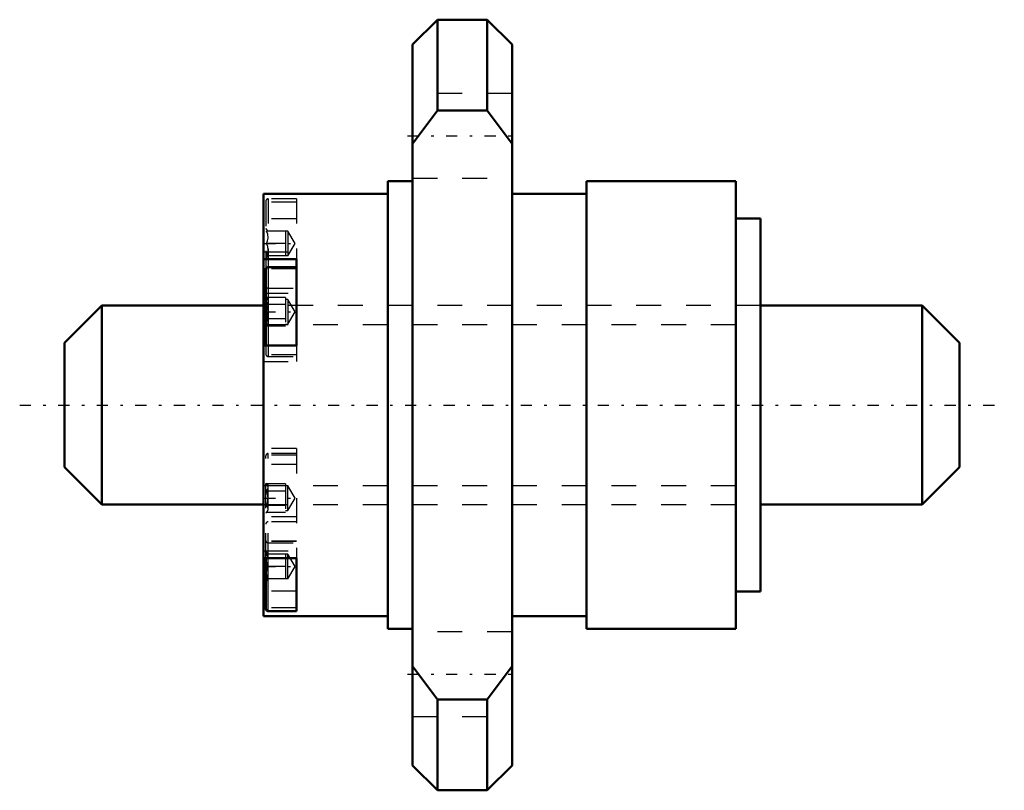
# Model space of a CAD drawing. Header units: millimetres. Extents: x -9.8 to 29.8, y -15.5 to 15.5.
import ezdxf

# ---------------------------------------------------------------- set-up
doc = ezdxf.new("R2010")
doc.units = ezdxf.units.MM
doc.linetypes.add('Center', pattern=[1.5, 0.45, -0.5, 0.05, -0.5])
doc.linetypes.add('Dashed', pattern=[2, 1, -1])
for name, color, linetype, lineweight in [('2d ConnectionPoints', 7, 'Continuous', 50), ('AM_0', 7, 'Continuous', 50), ('AM_4', 3, 'Continuous', 25), ('AM_5', 3, 'Continuous', 25), ('AM_7', 7, 'Center', 25), ('AM_9', 6, 'Dashed', 25)]:
    doc.layers.add(name, color=color, linetype=linetype, lineweight=lineweight)

# ---------------------------------------------------------------- blocks, each defined once
blk = doc.blocks.new('1_NRR0130BLK0808_3_2Nut_0_in_BLK0808_3_2ZZG1_36LC3_N0_1300_0')
at = {"layer": 'AM_0'}
for p, q in [((7, 15.5), (6, 14.5)), ((9, 15.5), (7, 15.5)), ((7, 15.5), (7, 11.843)), ((10, 14.5), (9, 15.5)), ((9, 15.5), (9, 11.843)), ((6, 14.5), (6, -14.5)), ((10, 14.5), (10, -14.5)), ((7, 11.843), (6, 10.5)), ((9, 11.843), (7, 11.843)), ((10, 10.5), (9, 11.843)), ((6, 9), (5, 9)), ((5, 9), (5, -9)), ((19, 9), (13, 9)), ((13, 9), (13, -9)), ((19, 9), (19, -9)), ((0, 8.5), (0, -8.5)), ((5, 8.5), (0, 8.5)), ((13, 8.5), (10, 8.5)), ((20, 7.5), (19, 7.5)), ((20, 7.5), (20, -7.5)), ((0, 5.863), (1.333, 5.863)), ((1.333, 5.55), (0.2, 5.55)), ((1.333, 2.399), (1.333, 5.863)), ((0.1, 5.45), (0.1, 2.399)), ((1.333, 2.399), (0, 2.399)), ((0, -6.155), (1.333, -6.155)), ((0.1, -8.195), (0.1, -6.155)), ((1.333, -8.295), (1.333, -6.155)), ((19, -7.5), (20, -7.5)), ((0.1, -8.155), (0, -8.155)), ((0.2, -8.295), (1.333, -8.295)), ((0, -8.5), (5, -8.5)), ((10, -8.5), (13, -8.5)), ((5, -9), (6, -9)), ((13, -9), (19, -9)), ((6, -10.5), (7, -11.843)), ((9, -11.843), (10, -10.5)), ((7, -11.843), (7, -15.5)), ((7, -11.843), (9, -11.843)), ((9, -11.843), (9, -15.5)), ((6, -14.5), (7, -15.5)), ((9, -15.5), (10, -14.5)), ((7, -15.5), (9, -15.5))]:
    blk.add_line(p, q, dxfattribs=at)
for centre, start, end in [((0.2, 5.45), 90, 180), ((0.2, -8.195), 180, 270)]:
    blk.add_arc(centre, 0.1, start, end, dxfattribs=at)
at = {"layer": 'AM_4'}
for p, q in [((0.2, 5.55), (0.2, 2.399)), ((0.105, 5.482), (0, 5.482)), ((0.2, -8.295), (0.2, -6.155)), ((0.1, -7.495), (0, -7.495))]:
    blk.add_line(p, q, dxfattribs=at)
at = {"layer": 'AM_7'}
for p, q in [((5.8, 10.825), (10.2, 10.825)), ((0.038, 6.495), (1.395, 6.495)), ((0.038, 3.75), (1.395, 3.75)), ((0.038, -3.75), (1.395, -3.75)), ((0.038, -6.495), (1.395, -6.495)), ((5.8, -10.825), (10.2, -10.825))]:
    blk.add_line(p, q, dxfattribs=at)
at = {"layer": 'AM_9'}
for p, q in [((10, 12.525), (6, 12.525)), ((6, 9.125), (10, 9.125)), ((1.333, 8.155), (0, 8.155)), ((0.1, 8.195), (0.1, 5.45)), ((1.333, 8.295), (0.2, 8.295)), ((0.2, 8.295), (0.2, 5.55)), ((1.333, 8.295), (1.333, 5.863)), ((1.333, 7.495), (0, 7.495)), ((0.2, 6.995), (0.1, 7.095)), ((0.989, 6.995), (0.123, 6.995)), ((0.889, 6.995), (0.889, 5.995)), ((1.278, 6.495), (0.989, 6.995)), ((0.989, 6.995), (0.989, 5.995)), ((0.889, 6.495), (0.123, 6.495)), ((0.989, 5.995), (1.278, 6.495)), ((0, 6.155), (1.333, 6.155)), ((0.1, 5.895), (0.2, 5.995)), ((0.989, 5.995), (0.123, 5.995)), ((1.333, 5.495), (0, 5.495)), ((1.333, 5.482), (0.105, 5.482)), ((0, 4.495), (1.333, 4.495)), ((0.2, 4.695), (1.333, 4.695)), ((20, 4), (0, 4)), ((0.123, 4.327), (0.1, 4.35)), ((0.889, 4.327), (0.123, 4.327)), ((0.889, 4.039), (0.123, 4.039)), ((0.889, 4.327), (0.889, 3.173)), ((0.989, 4.25), (0.889, 4.25)), ((1.278, 3.75), (0.989, 4.25)), ((0.989, 4.25), (0.989, 3.25)), ((0.989, 3.25), (1.278, 3.75)), ((0.1, 3.15), (0.123, 3.173)), ((0.889, 3.461), (0.123, 3.461)), ((0.889, 3.173), (0.123, 3.173)), ((0.889, 3.25), (0.989, 3.25)), ((0.1, 2.399), (0.1, 2.05)), ((0.2, 2.399), (0.2, 1.95)), ((1.333, 2.399), (1.333, 1.75)), ((1.333, 2.018), (0, 2.018)), ((0, 1.75), (1.333, 1.75)), ((0.2, 1.95), (1.333, 1.95)), ((1.333, -1.75), (0, -1.75)), ((1.333, -1.95), (0.2, -1.95)), ((0.2, -6.155), (0.2, -1.95)), ((1.333, -1.75), (1.333, -6.155)), ((1.333, -2.018), (0, -2.018)), ((0.1, -6.155), (0.1, -2.05)), ((1.333, -2.399), (0, -2.399)), ((0.123, -3.173), (0.1, -3.15)), ((0.889, -3.173), (0.123, -3.173)), ((0.889, -3.461), (0.123, -3.461)), ((0.889, -3.173), (0.889, -4.327)), ((0.989, -3.25), (0.889, -3.25)), ((0.989, -4.25), (0.989, -3.25)), ((1.278, -3.75), (0.989, -3.25)), ((0.989, -4.25), (1.278, -3.75)), ((0, -4), (20, -4)), ((0.1, -4.35), (0.123, -4.327)), ((0.889, -4.039), (0.123, -4.039)), ((0.889, -4.327), (0.123, -4.327)), ((0.889, -4.25), (0.989, -4.25)), ((1.333, -4.495), (0, -4.495)), ((1.333, -4.695), (0.2, -4.695)), ((1.333, -5.482), (0, -5.482)), ((1.333, -5.495), (0, -5.495)), ((0, -5.863), (1.333, -5.863)), ((0.2, -5.995), (0.1, -5.895)), ((0.2, -5.55), (1.333, -5.55)), ((0.989, -5.995), (0.123, -5.995)), ((0.889, -5.995), (0.889, -6.995)), ((0.989, -6.995), (0.989, -5.995)), ((1.278, -6.495), (0.989, -5.995)), ((0.889, -6.495), (0.123, -6.495)), ((0.989, -6.995), (1.278, -6.495)), ((0.1, -7.095), (0.2, -6.995)), ((0.989, -6.995), (0.123, -6.995)), ((1.333, -7.495), (0.1, -7.495)), ((1.333, -8.155), (0.1, -8.155)), ((10, -9.125), (6, -9.125)), ((6, -12.525), (10, -12.525))]:
    blk.add_line(p, q, dxfattribs=at)
for points in [[(0.123, 6.495), (0.172, 6.599), (0.199, 6.714), (0.178, 6.875), (0.123, 6.995)], [(0.123, 5.995), (0.172, 6.099), (0.199, 6.214), (0.178, 6.375), (0.123, 6.495)], [(0.123, 4.039), (0.172, 4.099), (0.199, 4.165), (0.178, 4.258), (0.123, 4.327)], [(0.123, 3.461), (0.165, 3.559), (0.2, 3.767), (0.152, 3.974), (0.123, 4.039)], [(0.123, 3.173), (0.172, 3.233), (0.199, 3.299), (0.178, 3.392), (0.123, 3.461)], [(0.123, -3.461), (0.172, -3.401), (0.199, -3.335), (0.178, -3.242), (0.123, -3.173)], [(0.123, -4.039), (0.165, -3.941), (0.2, -3.733), (0.152, -3.526), (0.123, -3.461)], [(0.123, -4.327), (0.172, -4.267), (0.199, -4.201), (0.178, -4.108), (0.123, -4.039)], [(0.123, -6.495), (0.172, -6.391), (0.199, -6.277), (0.178, -6.115), (0.123, -5.995)], [(0.123, -6.995), (0.172, -6.891), (0.199, -6.777), (0.178, -6.615), (0.123, -6.495)]]:
    blk.add_lwpolyline(points, dxfattribs=at)
for centre, start, end in [((0.2, 8.195), 90, 180), ((0.2, 4.795), 180, 270), ((0.2, 2.05), 180, 270), ((0.2, -2.05), 90, 180), ((0.2, -4.795), 90, 180), ((0.2, -5.45), 180, 270)]:
    blk.add_arc(centre, 0.1, start, end, dxfattribs=at)
blk = doc.blocks.new('2_NZZ0130BLK0808_3_20Shaft_0_in_BLK0808_3_2ZZG1_36LC3_N0_1300_0')
at = {"layer": 'AM_0'}
for p, q in [((-6.5, 4), (-8, 2.5)), ((0, 4), (-6.5, 4)), ((-6.5, 4), (-6.5, -4)), ((26.5, 4), (20, 4)), ((28, 2.5), (26.5, 4)), ((26.5, 4), (26.5, -4)), ((-8, 2.5), (-8, -2.5)), ((28, 2.5), (28, -2.5)), ((-8, -2.5), (-6.5, -4)), ((26.5, -4), (28, -2.5)), ((-6.5, -4), (0, -4)), ((20, -4), (26.5, -4))]:
    blk.add_line(p, q, dxfattribs=at)
at = {"layer": 'AM_5', "linetype": 'Dashed'}
for p, q in [((0, 3.233), (20, 3.233)), ((0, -3.233), (20, -3.233))]:
    blk.add_line(p, q, dxfattribs=at)
at = {"layer": 'AM_7'}
blk.add_line((-9.8, 0), (29.8, 0), dxfattribs=at)
at = {"layer": 'AM_9'}
for p, q in [((20, 4), (0, 4)), ((0, -4), (20, -4))]:
    blk.add_line(p, q, dxfattribs=at)

msp = doc.modelspace()

# ---------------------------------------------------------------- linework, layer by layer
at = {"layer": '2d ConnectionPoints'}
msp.add_point((0, 0), dxfattribs=at)

# ---------------------------------------------------------------- block references
for name in ['1_NRR0130BLK0808_3_2Nut_0_in_BLK0808_3_2ZZG1_36LC3_N0_1300_0', '2_NZZ0130BLK0808_3_20Shaft_0_in_BLK0808_3_2ZZG1_36LC3_N0_1300_0']:
    msp.add_blockref(name, (0, 0))

doc.saveas('drawing.dxf')
